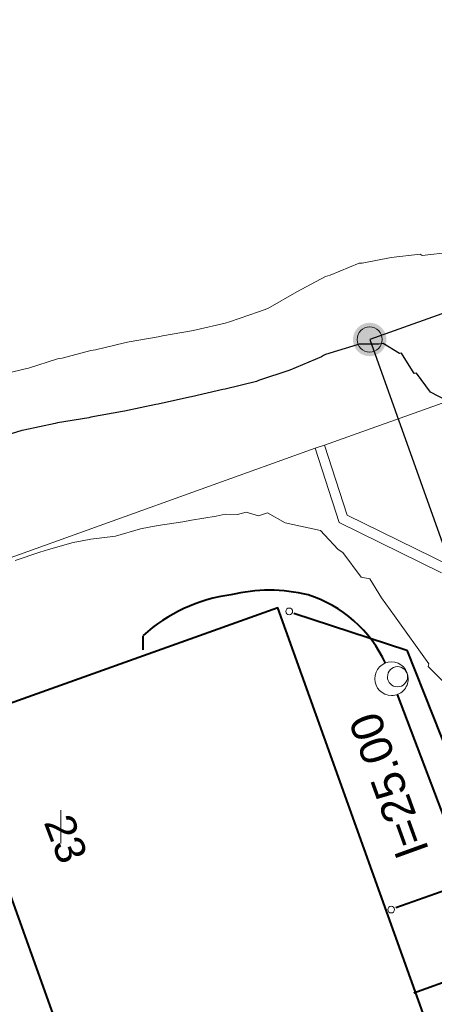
# Model space of a CAD drawing. Header units: millimetres. Extents: x 3402416 to 3403134, y 5267375 to 5268119.
# Tile 63 of 256: x 3402684 to 3402696, y 5267744 to 5267773. Entities that reach past the tile are written whole.
import ezdxf

# ---------------------------------------------------------------- set-up
doc = ezdxf.new("R2010")
doc.units = ezdxf.units.MM
doc.header["$MEASUREMENT"] = 0
for name, pattern in [('100.5', [5.5, 3.9, -1.6]), ('100.71', [0]), ('101.1', [0]), ('Zaun', [3, 1.5, 1.5])]:
    doc.linetypes.add(name, pattern=pattern)
for name, color, linetype, lineweight, true_color in [('ALKIS_Flurstuecksgrenze', 7, 'Continuous', 0, 0xffff80), ('ALKIS_Gebaeude', 7, 'Continuous', 0, 0xcccccc), ('ALKIS_Grenzpunkte_abgemarkt', 7, 'Continuous', 0, 0xffff80), ('ALKIS_Grenzpunkte_endgueltig', 7, 'Continuous', 0, 0x73d156), ('BetaPlan_RW_KW_Schachtnummer', 7, 'Continuous', 0, 0x0072ff)]:
    doc.layers.add(name, color=color, linetype=linetype, lineweight=lineweight, true_color=true_color)
for name, color, linetype, lineweight in [('ALKIS_Hausnr_Gebaeudenutzung', 255, 'Continuous', 0), ('IVK_Fallrohre', 7, 'Continuous', 0), ('IVK_Mauer', 7, 'Continuous', 0), ('IVK_NSH_Modell Umring Freiborderhoehung', 1, 'Continuous', 0), ('IVK_Rahmen Stempel', 7, 'Continuous', 0), ('IVK_RW Kanal', 90, 'Continuous', 0), ('IVK_SW DN', 20, 'Continuous', 0), ('IVK_SW Kanal', 20, 'Continuous', 0), ('IVK_SW Schacht', 20, 'Continuous', 0), ('IVK_Zaun', 7, 'Continuous', 0), ('LGL_NSH_Haupthoehenlinie_2015', 7, 'Continuous', 0), ('LGL_NSH_Zwischenhoehenlinie_2015', 7, 'Continuous', 0)]:
    doc.layers.add(name, color=color, linetype=linetype, lineweight=lineweight)
doc.styles.get("Standard").update_dxf_attribs({"font": 'txt.shx'})
doc.styles.add('Style-arial', font='arial.ttf')

# ---------------------------------------------------------------- blocks, each defined once
blk = doc.blocks.new('VA03A')
at = {"linetype": 'Continuous', "lineweight": 13}
h = blk.add_hatch(color=7, dxfattribs=at)
edge = h.paths.add_edge_path(flags=0)
edge.add_arc((0, 0), 0.05, 0, 360)
blk = doc.blocks.new('Grenzpunkt mit Abmarkung')
at = {"color": 0}
blk.add_circle((0, 0), 0.05, dxfattribs=at)
blk = doc.blocks.new('STEIN')
at = {"color": 0, "linetype": 'ByBlock', "lineweight": -2}
for start, end in [(90, 180), (0, 90), (180, 270), (270, 0)]:
    blk.add_arc((0, 0), 0.00501, start, end, dxfattribs=at)

msp = doc.modelspace()

# ---------------------------------------------------------------- linework, layer by layer
at = {"layer": 'ALKIS_Flurstuecksgrenze', "color": 7, "linetype": 'Continuous', "lineweight": 30, "flags": 128}
msp.add_lwpolyline([(3402694.313000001, 5267763.65), (3402703.387000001, 5267738.229), (3402724.757000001, 5267745.882), (3402728.558000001, 5267735.178), (3402733.721, 5267736.959), (3402720.875, 5267773.114)], close=True, dxfattribs=at)
at = {"layer": 'ALKIS_Gebaeude', "color": 7, "linetype": 'Continuous', "lineweight": 40}
msp.add_3dface([(3402700.676, 5267730.205), (3402691.572000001, 5267755.646), (3402681.768000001, 5267752.145), (3402690.882000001, 5267726.693)], dxfattribs=at)
at = {"layer": 'BetaPlan_RW_KW_Schachtnummer', "color": 3, "linetype": '101.1', "ltscale": 10}
msp.add_line((3402685.100000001, 5267749.607), (3402685.100000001, 5267748.607), dxfattribs=at)
at = {"layer": 'IVK_Mauer', "color": 7, "linetype": 'Continuous', "lineweight": 13}
for p, q in [((3402692.69, 5267760.41), (3402693.4, 5267758.19)), ((3402692.970000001, 5267760.5), (3402693.640000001, 5267758.41)), ((3402693.640000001, 5267758.41), (3402696.700000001, 5267756.91)), ((3402693.4, 5267758.19), (3402696.46, 5267756.69))]:
    msp.add_line(p, q, dxfattribs=at)
at = {"layer": 'IVK_NSH_Modell Umring Freiborderhoehung', "color": 6, "linetype": '100.5', "ltscale": 10, "true_color": 0xe202f2}
msp.add_open_spline([(3402973.402, 5267889.37, 266.63), (3402971.259000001, 5267898.655, 266.884), (3402973.221, 5267899.259, 266.92), (3402979.065, 5267899.964, 266.983), (3402987.632000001, 5267901.332, 266.645), (3402996.574, 5267901.247, 267.164), (3402999.854, 5267900.751, 267.116), (3403001.073, 5267899.555, 266.771), (3403007.491, 5267887.112, 261.1240000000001), (3403008.555000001, 5267857.094, 261.209), (3403007.359000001, 5267813.886, 261.074), (3403006.127, 5267770.161, 261.248), (3402999.63, 5267722.447, 261.063), (3402990.96, 5267699.646, 261.254), (3402984.157000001, 5267681.314, 261.31), (3402973.541000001, 5267656.946, 261.224), (3402953.577000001, 5267621.061, 261.098), (3402931.148000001, 5267593.163, 261.279), (3402926.345000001, 5267588.179, 261.563), (3402925.493, 5267583.399, 261.5110000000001), (3402911.549000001, 5267570.877, 261.576), (3402911.412, 5267570.875, 261.58), (3402911.339000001, 5267570.85, 262.251), (3402902.615000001, 5267562.888, 262.266), (3402892.302000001, 5267554.41, 262.276), (3402881.339000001, 5267546.676, 262.302), (3402874.151000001, 5267542.111, 262.268), (3402866.574, 5267537.704, 262.28), (3402866.402, 5267538.022, 262.27), (3402865.737000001, 5267539.264, 262.279), (3402868.892, 5267541.002, 262.274), (3402868.752, 5267541.251, 262.276), (3402868.744, 5267541.273, 262.225), (3402864.707, 5267548.554, 262.213), (3402862.826, 5267549.046, 262.204), (3402861.239000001, 5267548.161, 262.217), (3402861.219000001, 5267548.172, 262.174), (3402860.109000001, 5267550.144, 262.171), (3402860.127, 5267550.151, 262.401), (3402859.981000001, 5267550.413, 262.4), (3402859.545, 5267550.177, 262.402), (3402857.42, 5267547.064, 262.409), (3402861.361, 5267539.982, 262.423), (3402857.268000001, 5267537.712, 262.414), (3402857.595000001, 5267537.1, 262.401), (3402855.077000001, 5267535.648, 262.413), (3402855.391, 5267535.133, 262.415), (3402847.117000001, 5267530.472, 262.423), (3402844.698, 5267529.084, 262.42), (3402844.686000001, 5267529.154, 262.243), (3402841.189, 5267535.306, 262.197), (3402834.324, 5267531.517, 262.1960000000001), (3402825.188000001, 5267526.398, 262.199), (3402816.640000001, 5267521.633, 262.187), (3402807.825000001, 5267516.664, 262.189), (3402799.117000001, 5267511.766, 262.187), (3402790.161, 5267506.762, 262.187), (3402785.002, 5267503.849, 262.181), (3402780.631000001, 5267501.338, 262.252), (3402779.518000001, 5267503.255, 262.252), (3402779.51, 5267503.225, 261.302), (3402771.145, 5267498.561, 261.306), (3402762.032000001, 5267493.996, 261.293), (3402753.326, 5267489.085, 261.279), (3402744.624, 5267484.192, 261.304), (3402737.594000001, 5267477.268, 261.295), (3402739.756000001, 5267473.33, 261.2970000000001), (3402739.329, 5267473.086, 261.293), (3402740.745000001, 5267471.036, 261.302), (3402742.522, 5267468.178, 261.301), (3402737.854, 5267465.502, 261.276), (3402736.075000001, 5267464.499, 261.3090000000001), (3402734.307, 5267463.533, 261.292), (3402734.274000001, 5267463.516, 262.291), (3402732.350000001, 5267462.487, 262.274), (3402724.718, 5267458.614, 262.463), (3402722.217000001, 5267454.994, 262.478), (3402722.175, 5267455, 262.6070000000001), (3402720.67, 5267453.302, 262.568), (3402719.337, 5267455.763, 262.5710000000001), (3402719.314, 5267455.757, 262.497), (3402715.054, 5267453.445, 262.491), (3402712.311000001, 5267452.143, 258.2440000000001), (3402707.951, 5267450.18, 258.263), (3402703.588, 5267448.754, 258.252), (3402699.675, 5267457.066, 258.28), (3402695.118, 5267469.736, 258.679), (3402692.195, 5267479.923, 258.969), (3402702.031, 5267485.048, 259.195), (3402707.857, 5267488.496, 259.373), (3402715.117000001, 5267492.487, 259.098), (3402719.239000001, 5267494.954, 259.258), (3402721.036, 5267494.67, 259.279), (3402723.049000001, 5267491.187, 262.242), (3402725.561000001, 5267486.822, 262.264), (3402729.362000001, 5267488.733, 262.271), (3402737.009000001, 5267493.102, 262.276), (3402745.765000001, 5267498.005, 262.28), (3402754.496, 5267502.989, 262.292), (3402763.191000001, 5267507.689, 262.2730000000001), (3402771.922, 5267512.655, 262.276), (3402774.429, 5267514.204, 262.227), (3402783.438000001, 5267519.244, 262.226), (3402792.034, 5267524.084, 262.23), (3402800.847000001, 5267529.005, 262.2200000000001), (3402809.211000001, 5267533.706, 262.217), (3402818.25, 5267538.767, 262.216), (3402826.523000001, 5267543.492, 262.222), (3402838.805000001, 5267550.458, 262.215), (3402835.571, 5267556.173, 262.289), (3402836.864000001, 5267556.946, 262.342), (3402832.914, 5267564.026, 262.3330000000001), (3402828.391, 5267572.116, 262.301), (3402828.714000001, 5267572.295, 262.2970000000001), (3402828.751000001, 5267572.324, 262.218), (3402831.204, 5267573.654, 262.187), (3402830.856000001, 5267577.123, 262.171), (3402838.132000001, 5267575.061, 262.179), (3402857.727, 5267580.016, 262.296), (3402858.743, 5267586.148, 262.343), (3402856.571, 5267590.239, 262.325), (3402872.490000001, 5267592.439, 262.352), (3402877.389, 5267594.62, 262.202), (3402881.373000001, 5267600.75, 262.129), (3402885.875, 5267603.453, 262.135), (3402897.38, 5267602.371, 262.069), (3402906.697000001, 5267606.506, 262.0950000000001), (3402914.635, 5267612.832, 262.118), (3402919.801, 5267617.02, 262.213), (3402922.673, 5267622.771, 262.143), (3402927.52, 5267629.693, 262.2080000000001), (3402932.198, 5267635.327, 262.186), (3402941.376000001, 5267637.011, 262.09), (3402947.200000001, 5267645.566, 262.07), (3402949.802000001, 5267656.334, 262.328), (3402957.649000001, 5267672.321, 262.37), (3402963.36, 5267678.252, 262.337), (3402968.961000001, 5267685.849, 262.32), (3402968.435000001, 5267695.836, 262.336), (3402971.662, 5267699.315, 262.308), (3402983.328000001, 5267726.695, 262.51), (3402987.168000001, 5267750.814, 262.971), (3402988.274000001, 5267771.277, 263.412), (3402989.890000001, 5267792.909, 264.016), (3402990.532000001, 5267812.395, 264.397), (3402986.982, 5267832.181, 264.939), (3402981.541000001, 5267853.095, 265.631), (3402977.157000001, 5267872.138, 266.165), (3402973.402, 5267889.37, 266.63)], degree=1, dxfattribs=at)
at = {"layer": 'IVK_Rahmen Stempel', "color": 7, "linetype": 'Continuous', "lineweight": 30}
msp.add_3dface([(3402461.796628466, 5267374.849302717), (3403134.296628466, 5267374.849302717), (3403134.296628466, 5268117.349302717), (3402461.796628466, 5268117.349302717)], dxfattribs=at)
msp.add_3dface([(3402461.796628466, 5267374.849302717), (3403134.296628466, 5267374.849302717), (3403134.296628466, 5268117.349302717), (3402461.796628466, 5268117.349302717)], dxfattribs=at)
at = {"layer": 'IVK_RW Kanal', "linetype": 'Continuous', "lineweight": 40}
for p, q in [((3402692.054, 5267755.487), (3402695.424000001, 5267754.377)), ((3402695.424000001, 5267754.377), (3402698.044000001, 5267747.747)), ((3402695.094000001, 5267746.697), (3402698.044000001, 5267747.747))]:
    msp.add_line(p, q, dxfattribs=at)
at = {"layer": 'IVK_SW Kanal', "linetype": 'Continuous', "lineweight": 40}
for p, q in [((3402695.134000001, 5267753.057), (3402698.584, 5267743.937)), ((3402695.634000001, 5267744.157), (3402698.154000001, 5267745.067))]:
    msp.add_line(p, q, dxfattribs=at)
for centre, radius, start, end in [((3402690.834, 5267751.177), 4.899999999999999, 97.73513055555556, 132.03945), ((3402691.324, 5267751.267), 4.899999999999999, 76.42951944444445, 103.5766805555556), ((3402691.324, 5267752.397), 3.81, 24.71873055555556, 72.43083055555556), ((3402692.444000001, 5267754.597), 4.899999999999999, 177.5632388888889, 182.4758083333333)]:
    msp.add_arc(centre, radius, start, end, dxfattribs=at)
at = {"layer": 'IVK_Zaun', "color": 7, "linetype": 'Zaun', "lineweight": 13}
for p, q in [((3402692.970000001, 5267760.5), (3402698.44, 5267762.45)), ((3402672.370000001, 5267753.11), (3402692.69, 5267760.41)), ((3402692.69, 5267760.41), (3402692.970000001, 5267760.5))]:
    msp.add_line(p, q, dxfattribs=at)
at = {"layer": 'LGL_NSH_Haupthoehenlinie_2015', "color": 220, "linetype": '100.71', "lineweight": 30, "ltscale": 10, "true_color": 0xf202aa, "elevation": 270, "flags": 128}
msp.add_lwpolyline([(3402580, 5267964.863), (3402580.349, 5267963.934), (3402580.620000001, 5267962.998), (3402580.639, 5267962.936), (3402580.878, 5267962), (3402580.897, 5267961.936), (3402581.215, 5267961), (3402581.232, 5267960.936), (3402581.541000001, 5267960), (3402581.563000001, 5267959.936), (3402581.868, 5267959), (3402581.894, 5267958.936), (3402582.292, 5267958), (3402582.318, 5267957.936), (3402582.681, 5267957), (3402582.708000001, 5267956.936), (3402583.037, 5267956), (3402583.059, 5267955.936), (3402583.396000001, 5267955), (3402583.416000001, 5267954.936), (3402583.692, 5267954), (3402583.71, 5267953.936), (3402583.948, 5267953), (3402583.964000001, 5267952.936), (3402584.251000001, 5267952), (3402584.267, 5267951.936), (3402584.523000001, 5267951), (3402584.540000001, 5267950.936), (3402584.773000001, 5267950), (3402584.792, 5267949.936), (3402585.053, 5267949), (3402585.072000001, 5267948.936), (3402585.375, 5267948), (3402585.397, 5267947.936), (3402585.693, 5267947), (3402585.718, 5267946.936), (3402586.037, 5267946), (3402586.059, 5267945.936), (3402586.411, 5267945), (3402586.433000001, 5267944.936), (3402586.736, 5267944), (3402586.758, 5267943.936), (3402587.081, 5267943), (3402587.103000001, 5267942.936), (3402587.466, 5267942), (3402587.490000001, 5267941.936), (3402587.846, 5267941), (3402587.871, 5267940.936), (3402588.279000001, 5267940), (3402588.304, 5267939.936), (3402588.672, 5267939), (3402588.698, 5267938.936), (3402589.084, 5267938), (3402589.109000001, 5267937.936), (3402589.523000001, 5267937), (3402589.549000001, 5267936.936), (3402589.932, 5267936), (3402589.96, 5267935.936), (3402590.431, 5267935), (3402590.459, 5267934.936), (3402590.856000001, 5267934), (3402590.882000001, 5267933.936), (3402591.284, 5267933), (3402591.306, 5267932.936), (3402591.629000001, 5267932), (3402591.648000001, 5267931.936), (3402591.902, 5267931), (3402591.916000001, 5267930.936), (3402592.144, 5267930), (3402592.156, 5267929.936), (3402592.345000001, 5267929), (3402592.358, 5267928.936), (3402592.561000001, 5267928), (3402592.580000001, 5267927.936), (3402592.814, 5267927), (3402592.836000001, 5267926.936), (3402593.183000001, 5267926), (3402593.208000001, 5267925.936), (3402593.596, 5267925), (3402593.624, 5267924.936), (3402594.043000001, 5267924), (3402594.07, 5267923.936), (3402594.534, 5267923), (3402594.560000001, 5267922.938), (3402594.936000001, 5267922.057), (3402594.96, 5267921.99), (3402595.353000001, 5267921), (3402595.373000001, 5267920.936), (3402595.625, 5267920), (3402595.642, 5267919.936), (3402595.867000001, 5267919), (3402595.885, 5267918.936), (3402596.138, 5267918), (3402596.156, 5267917.936), (3402596.419000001, 5267917), (3402596.44, 5267916.936), (3402596.747, 5267916), (3402596.772, 5267915.936), (3402597.162, 5267915), (3402597.189, 5267914.936), (3402597.619, 5267914), (3402597.649000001, 5267913.936), (3402598.107, 5267913), (3402598.135, 5267912.936), (3402598.583000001, 5267912), (3402598.609000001, 5267911.941), (3402599.006000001, 5267911.005), (3402599.032000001, 5267910.936), (3402599.378, 5267910), (3402599.401000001, 5267909.936), (3402599.678, 5267909), (3402599.700000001, 5267908.936), (3402599.966, 5267908), (3402599.983, 5267907.936), (3402600.279000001, 5267907), (3402600.297, 5267906.936), (3402600.585, 5267906), (3402600.604, 5267905.936), (3402600.911, 5267905), (3402600.932, 5267904.936), (3402601.370000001, 5267904), (3402601.397, 5267903.936), (3402601.799000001, 5267903), (3402601.830000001, 5267902.936), (3402602.178, 5267902), (3402602.204, 5267901.936), (3402602.51, 5267901), (3402602.53, 5267900.936), (3402602.772, 5267900), (3402602.790000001, 5267899.936), (3402603.078000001, 5267899), (3402603.097000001, 5267898.936), (3402603.433000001, 5267898), (3402603.453000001, 5267897.936), (3402603.798, 5267897), (3402603.819000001, 5267896.936), (3402604.175, 5267896), (3402604.191000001, 5267895.936), (3402604.438000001, 5267895), (3402604.454, 5267894.936), (3402604.686000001, 5267894), (3402604.707, 5267893.936), (3402605.059, 5267893), (3402605.084, 5267892.936), (3402605.579, 5267892), (3402605.598000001, 5267891.936), (3402606.069000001, 5267891), (3402606.083000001, 5267890.936), (3402606.478000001, 5267890), (3402606.499, 5267889.936), (3402606.875, 5267889), (3402606.893000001, 5267888.966), (3402606.917, 5267888.936), (3402607.382000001, 5267888), (3402607.426, 5267887.936), (3402607.823, 5267887), (3402607.84, 5267886.969), (3402607.850000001, 5267886.936), (3402608.166000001, 5267886), (3402608.172, 5267885.936), (3402608.293000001, 5267885), (3402608.341, 5267884.064), (3402608.337, 5267884), (3402608.338, 5267883.936), (3402608.5, 5267883), (3402608.517, 5267882.936), (3402608.881000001, 5267882), (3402608.915000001, 5267881.936), (3402609.467000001, 5267881), (3402609.501000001, 5267880.936), (3402609.884000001, 5267880), (3402609.913000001, 5267879.936), (3402610.338, 5267879), (3402610.366, 5267878.936), (3402610.716, 5267878), (3402610.735, 5267877.936), (3402611.067, 5267877), (3402611.086000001, 5267876.936), (3402611.447000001, 5267876), (3402611.470000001, 5267875.936), (3402611.798, 5267875), (3402611.822000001, 5267874.936), (3402612.251000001, 5267874), (3402612.279000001, 5267873.936), (3402612.620000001, 5267873), (3402612.641, 5267872.936), (3402612.956, 5267872), (3402612.974, 5267871.936), (3402613.345000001, 5267871), (3402613.367000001, 5267870.936), (3402613.682, 5267870), (3402613.705000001, 5267869.936), (3402614.026000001, 5267869), (3402614.05, 5267868.936), (3402614.450000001, 5267868), (3402614.477, 5267867.936), (3402614.952000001, 5267867), (3402614.978000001, 5267866.936), (3402615.563000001, 5267866), (3402615.587, 5267865.936), (3402616.042, 5267865), (3402616.059, 5267864.936), (3402616.42, 5267864), (3402616.436000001, 5267863.936), (3402616.819000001, 5267863), (3402616.844000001, 5267862.936), (3402617.139, 5267862.464), (3402617.168000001, 5267862.4), (3402617.486, 5267861.936), (3402617.808000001, 5267861), (3402617.833000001, 5267860.936), (3402617.959, 5267860), (3402617.974, 5267859.936), (3402617.993, 5267859), (3402618.005, 5267858.936), (3402618.302000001, 5267858), (3402618.318, 5267857.936), (3402618.805000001, 5267857), (3402618.830000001, 5267856.936), (3402618.864000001, 5267856.872), (3402619.298, 5267856.424), (3402619.333000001, 5267856.36), (3402619.855, 5267855.977), (3402620.569000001, 5267854.936), (3402620.604, 5267854.872), (3402620.983, 5267853.936), (3402621.014, 5267853.872), (3402621.371, 5267852.936), (3402621.396000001, 5267852.872), (3402621.726, 5267851.936), (3402622.082, 5267851), (3402622.100000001, 5267850.936), (3402622.372, 5267850), (3402622.382000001, 5267849.936), (3402622.521000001, 5267849), (3402622.533, 5267848.936), (3402622.662, 5267848), (3402622.680000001, 5267847.936), (3402622.889, 5267847), (3402622.913000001, 5267846.936), (3402622.941000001, 5267846.872), (3402623.586000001, 5267845.936), (3402623.620000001, 5267845.872), (3402624.604, 5267844.936), (3402625.147, 5267844.482), (3402625.663000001, 5267844), (3402626.310000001, 5267843.064), (3402626.589000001, 5267842.128), (3402626.719000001, 5267841.849), (3402627.099, 5267840.881), (3402627.13, 5267840.84), (3402627.434, 5267840.414), (3402628.501000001, 5267837.936), (3402628.501000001, 5267836.968), (3402628.507000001, 5267836.952), (3402628.553, 5267836.457), (3402628.557, 5267836.44), (3402628.580000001, 5267836.383), (3402628.748000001, 5267835.911), (3402628.772, 5267835.68), (3402629.473000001, 5267834.744), (3402630.216, 5267833.808), (3402630.647, 5267832.872), (3402630.972000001, 5267831.936), (3402630.988, 5267831.872), (3402631.022, 5267831.808), (3402631.078000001, 5267831.744), (3402631.669000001, 5267830.808), (3402631.712, 5267830.744), (3402632.162, 5267830.358), (3402633.254000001, 5267827.463), (3402633.275, 5267827.399), (3402633.267, 5267826.936), (3402633.278, 5267826.872), (3402633.449, 5267826.584), (3402633.466, 5267826.52), (3402633.678, 5267826.246), (3402633.712, 5267826.182), (3402634.609000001, 5267824.872), (3402634.641, 5267824.809), (3402635.148000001, 5267823.873), (3402635.241, 5267823.406), (3402635.233, 5267822.937), (3402635.082, 5267822.001), (3402635.103000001, 5267821.936), (3402635.098000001, 5267821.467), (3402635.113, 5267821.403), (3402635.145, 5267821.339), (3402635.283, 5267820.872), (3402635.304, 5267820.841), (3402635.318, 5267820.808), (3402635.764, 5267820.288), (3402636.273000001, 5267819.872), (3402636.28, 5267819.808), (3402636.694000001, 5267819.482), (3402636.698, 5267819.418), (3402636.712, 5267819.354), (3402636.743, 5267819.29), (3402637.219000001, 5267819.068), (3402637.25, 5267819.005), (3402637.292, 5267818.94), (3402637.722000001, 5267819.02), (3402637.744, 5267818.959), (3402637.777, 5267818.892), (3402637.865000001, 5267818.764), (3402638.718, 5267819.34), (3402638.686000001, 5267819.404), (3402639.167, 5267820.045), (3402639.154000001, 5267820.109), (3402639.147, 5267820.173), (3402639.128, 5267820.237), (3402639.095000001, 5267820.301), (3402639.238, 5267821.064), (3402639.206, 5267821.128), (3402639.176, 5267821.192), (3402639.145, 5267821.256), (3402638.855, 5267822.192), (3402638.819000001, 5267822.256), (3402638.53, 5267826), (3402639.002, 5267826.936), (3402638.971, 5267827), (3402638.950000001, 5267827.064), (3402639.033, 5267828), (3402639.015000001, 5267828.064), (3402638.994, 5267828.128), (3402638.965, 5267828.192), (3402638.588, 5267829.128), (3402638.562, 5267829.192), (3402637.965, 5267830.128), (3402637.785000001, 5267831.545), (3402637.767, 5267831.609), (3402637.719000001, 5267832.064), (3402637.698, 5267832.128), (3402637.673, 5267832.192), (3402636.965, 5267833.128), (3402636.937, 5267833.192), (3402636.911, 5267833.256), (3402636.037, 5267837), (3402636.279000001, 5267837.471), (3402636.243, 5267837.599), (3402636.178, 5267838.064), (3402636.160000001, 5267838.128), (3402636.138, 5267838.192), (3402636.108, 5267838.256), (3402634.82, 5267842), (3402635.007000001, 5267842.472), (3402634.978000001, 5267842.536), (3402634.951, 5267842.6), (3402634.914, 5267843.064), (3402634.885, 5267843.128), (3402634.341, 5267844.064), (3402634.32, 5267844.128), (3402633.863, 5267845.064), (3402633.836000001, 5267845.128), (3402634.132000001, 5267847), (3402634.392, 5267847.456), (3402634.366, 5267847.52), (3402634.548, 5267848), (3402634.522, 5267848.064), (3402634.52, 5267848.53), (3402634.419000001, 5267849), (3402634.394, 5267849.064), (3402634.025, 5267850), (3402634.002, 5267850.064), (3402633.98, 5267850.128), (3402633.611, 5267850.574), (3402633.402, 5267851.064), (3402633.563000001, 5267852), (3402633.542, 5267852.064), (3402633.673, 5267853), (3402633.654000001, 5267853.064), (3402633.602, 5267854), (3402633.580000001, 5267854.064), (3402633.381000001, 5267855), (3402633.363, 5267855.064), (3402633.133, 5267856), (3402633.117000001, 5267856.064), (3402632.712, 5267857), (3402632.696, 5267857.064), (3402632.342000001, 5267858), (3402632.319000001, 5267858.064), (3402632.204, 5267858.538), (3402632.061000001, 5267859), (3402632.038000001, 5267859.064), (3402631.619, 5267860), (3402631.604, 5267860.064), (3402631.478000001, 5267861), (3402631.463, 5267861.064), (3402631.27, 5267862), (3402631.252, 5267862.064), (3402630.819000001, 5267863), (3402630.799000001, 5267863.064), (3402630.379000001, 5267864), (3402630.358, 5267864.064), (3402630.208000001, 5267865), (3402630.185000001, 5267865.064), (3402630.073, 5267866), (3402630.055000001, 5267866.064), (3402629.830000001, 5267867), (3402629.813000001, 5267867.064), (3402629.551, 5267868), (3402629.533, 5267868.064), (3402629.281, 5267869), (3402629.257000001, 5267869.064), (3402628.878, 5267870), (3402628.847000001, 5267870.064), (3402628.429, 5267871), (3402628.399000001, 5267871.064), (3402628.092000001, 5267871.956), (3402628.071, 5267872.02), (3402627.647, 5267873), (3402627.631000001, 5267873.064), (3402627.398000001, 5267874), (3402627.388, 5267874.064), (3402627.195, 5267875), (3402627.184, 5267875.064), (3402626.896000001, 5267876), (3402626.885, 5267876.064), (3402626.634000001, 5267877), (3402626.625, 5267877.064), (3402626.478000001, 5267878), (3402626.471, 5267878.064), (3402626.324, 5267879), (3402626.315, 5267879.064), (3402626.051, 5267880), (3402626.037, 5267880.064), (3402625.737000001, 5267880.529), (3402625.452000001, 5267881), (3402625.452000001, 5267881.064), (3402625.15, 5267882), (3402625.154000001, 5267882.019), (3402625.004000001, 5267882.955), (3402625.016, 5267882.972), (3402624.917, 5267883.908), (3402624.809, 5267884.844), (3402624.841, 5267884.858), (3402630.492000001, 5267886.73), (3402630.734000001, 5267886.172), (3402630.766, 5267886.169), (3402631.246, 5267885.791), (3402631.310000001, 5267885.767), (3402632.051, 5267885.581), (3402632.115000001, 5267885.545), (3402632.872, 5267885.507), (3402632.936000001, 5267885.46), (3402633.872, 5267885.505), (3402633.936000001, 5267885.469), (3402634, 5267885.45), (3402634.936000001, 5267885.414), (3402636.379000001, 5267884.441), (3402636.778, 5267883.758), (3402636.842000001, 5267883.751), (3402637.545, 5267882.815), (3402637.609000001, 5267882.788), (3402638.158, 5267882.466), (3402638.222000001, 5267882.399), (3402638.872, 5267882.224), (3402639.334, 5267882.049), (3402639.389, 5267882.008), (3402639.425, 5267881.997), (3402639.462, 5267881.992), (3402639.936000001, 5267881.897), (3402640, 5267881.888), (3402640.936000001, 5267881.92), (3402641, 5267881.896), (3402641.936000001, 5267881.936), (3402642.872, 5267881.852), (3402643.808000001, 5267881.433), (3402643.872, 5267881.409), (3402643.936000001, 5267881.391), (3402644.872, 5267880.943), (3402644.904000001, 5267880.94), (3402645.38, 5267880.585), (3402645.411, 5267880.579), (3402645.872, 5267880.193), (3402646.741, 5267879.774), (3402646.805000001, 5267879.739), (3402647.302000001, 5267879.709), (3402647.808000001, 5267879.829), (3402651.552000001, 5267879.352), (3402652.02, 5267879.228), (3402652.356000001, 5267879.063), (3402652.772, 5267878.754), (3402653.240000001, 5267878.768), (3402658.579, 5267875.521), (3402658.996, 5267874.974), (3402659.604, 5267874.585), (3402659.621, 5267874.577), (3402659.685000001, 5267874.557), (3402660.808000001, 5267874.056), (3402660.872, 5267874.036), (3402661.808000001, 5267873.434), (3402662.744, 5267872.732), (3402662.777, 5267872.712), (3402663.713, 5267871.885), (3402664.115000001, 5267871.354), (3402664.453000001, 5267870.773), (3402664.479, 5267870.744), (3402665.102, 5267869.808), (3402665.144, 5267869.744), (3402665.186000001, 5267869.708), (3402665.236, 5267869.681), (3402666.124, 5267868.745), (3402666.188000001, 5267868.7), (3402667.056, 5267867.764), (3402667.546000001, 5267866.828), (3402667.936000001, 5267865.892), (3402667.991, 5267865.808), (3402668.282000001, 5267865.354), (3402668.307, 5267865.29), (3402668.355, 5267865.233), (3402668.744, 5267864.856), (3402668.808000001, 5267864.815), (3402668.872, 5267864.79), (3402669.330000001, 5267864.628), (3402669.394, 5267864.588), (3402669.872, 5267864.5), (3402670.808000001, 5267864.138), (3402671.744, 5267863.576), (3402671.808000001, 5267863.509), (3402672.744, 5267862.863), (3402672.808000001, 5267862.805), (3402673.744, 5267862.141), (3402674.680000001, 5267861.526), (3402674.744, 5267861.443), (3402675.680000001, 5267860.919), (3402676.142, 5267860.742), (3402676.162, 5267860.664), (3402676.635, 5267860.589), (3402676.744, 5267860.409), (3402676.808000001, 5267860.369), (3402677.744, 5267860.45), (3402682.385, 5267857.588), (3402682.42, 5267857.549), (3402682.63, 5267857.305), (3402682.787, 5267857.167), (3402682.851, 5267857.138), (3402682.887000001, 5267857.112), (3402683.268000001, 5267857.019), (3402683.296000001, 5267856.983), (3402683.680000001, 5267856.985), (3402689.201, 5267854.511), (3402689.367000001, 5267854.307), (3402689.495000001, 5267854.115), (3402689.559, 5267854.061), (3402690.053, 5267853.983), (3402690.071, 5267853.989), (3402690.502, 5267853.96), (3402695.704, 5267846.706), (3402695.722000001, 5267846.694), (3402695.941000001, 5267845.758), (3402695.96, 5267845.744), (3402695.989000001, 5267845.715), (3402696.232, 5267845.207), (3402696.259000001, 5267845.173), (3402696.314, 5267845.109), (3402696.700000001, 5267844.8), (3402696.744, 5267844.738), (3402697.680000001, 5267844.601), (3402701.043000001, 5267841.322), (3402701.046000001, 5267841.289), (3402701.333000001, 5267840.842), (3402701.291000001, 5267840.552), (3402701.309, 5267840.488), (3402701.457, 5267840.299), (3402704.724, 5267836.083), (3402704.753, 5267836.052), (3402704.991, 5267835.588), (3402705.638, 5267831.844), (3402705.563000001, 5267831.378), (3402705.584, 5267831.342), (3402705.607, 5267831.278), (3402705.744, 5267830.808), (3402705.767, 5267830.744), (3402705.806, 5267830.68), (3402705.834, 5267830.616), (3402705.873000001, 5267830.552), (3402705.910000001, 5267830.488), (3402706.568, 5267829.993), (3402708.681, 5267825.808), (3402708.761, 5267825.698), (3402708.825000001, 5267825.634), (3402709.385, 5267824.698), (3402709.402, 5267824.66), (3402709.577000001, 5267824.429), (3402710.552000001, 5267823.873), (3402710.586000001, 5267823.842), (3402710.616, 5267823.806), (3402714.152, 5267820.163), (3402714.305000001, 5267819.682), (3402714.322000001, 5267819.651), (3402716.308000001, 5267815.907), (3402716.312, 5267815.872), (3402716.456, 5267815.344), (3402716.588, 5267815.024), (3402716.604, 5267814.995), (3402716.954, 5267814.586), (3402718.013, 5267808.97), (3402718.017, 5267808.936), (3402718.193, 5267808.639), (3402718.275, 5267808.425), (3402718.298, 5267808.402), (3402718.095000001, 5267803.668), (3402717.92, 5267803), (3402717.948, 5267802.936), (3402717.959, 5267802.872), (3402718.060000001, 5267802.746), (3402718.152, 5267802.272), (3402718.216, 5267802.242), (3402718.512000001, 5267801.78), (3402718.576, 5267801.718), (3402719.102, 5267801.438), (3402720.859000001, 5267798.91), (3402720.756000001, 5267797.974), (3402720.78, 5267797.925), (3402720.788000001, 5267796.989), (3402720.801, 5267796.936), (3402720.811000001, 5267796.872), (3402721.02, 5267795.936), (3402721.043000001, 5267795.872), (3402721.09, 5267795.808), (3402721.151000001, 5267795.744), (3402721.73, 5267794.984), (3402721.799000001, 5267794.92), (3402722.735, 5267794.236), (3402723.282000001, 5267793.67), (3402723.671000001, 5267792.977), (3402723.708000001, 5267792.913), (3402723.991, 5267791.872), (3402724.147, 5267790.936), (3402724.177000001, 5267790.872), (3402724.430000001, 5267789.936), (3402724.449, 5267789.872), (3402724.475000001, 5267789.808), (3402725.099, 5267788.872), (3402725.149000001, 5267788.808), (3402725.213, 5267788.744), (3402725.985, 5267787.808), (3402726.014, 5267787.778), (3402726.640000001, 5267786.842), (3402726.662, 5267786.808), (3402727.13, 5267785.872), (3402727.159, 5267785.808), (3402727.698, 5267784.872), (3402727.727, 5267784.808), (3402728.334, 5267783.872), (3402728.367000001, 5267783.808), (3402729.098000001, 5267782.872), (3402729.142, 5267782.808), (3402729.188000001, 5267782.758), (3402730.044000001, 5267781.822), (3402730.094000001, 5267781.744), (3402731.328000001, 5267780.808), (3402732.338, 5267779.872), (3402732.349, 5267779.808), (3402733.047, 5267778.872), (3402733.307, 5267778.62), (3402734.091, 5267777.684), (3402734.155, 5267777.681), (3402734.187, 5267777.678), (3402735.361, 5267776.742), (3402735.392, 5267776.733), (3402735.456, 5267776.689), (3402736.808000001, 5267776.028), (3402736.842000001, 5267775.996), (3402737.778, 5267775.706), (3402737.8, 5267775.665), (3402738.736, 5267775.383), (3402741.807, 5267772.872), (3402741.972000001, 5267771.936), (3402741.990000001, 5267771.872), (3402742.172, 5267771.69), (3402742.236, 5267771.671), (3402742.61, 5267770.735), (3402742.674000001, 5267770.7), (3402743.149000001, 5267770.237), (3402743.744, 5267769.921), (3402743.808000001, 5267769.857), (3402744.744, 5267769.521), (3402744.808000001, 5267769.457), (3402745.744, 5267769.412), (3402745.808000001, 5267769.33), (3402746.744, 5267769.191), (3402749.450000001, 5267766.746), (3402749.817, 5267765.81), (3402749.847000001, 5267765.744), (3402750.193, 5267764.808), (3402750.222000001, 5267764.744), (3402750.267, 5267764.68), (3402750.607, 5267764.173), (3402750.682, 5267764.109), (3402750.758, 5267764.059), (3402751.212, 5267763.63), (3402751.276000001, 5267763.59), (3402751.34, 5267763.555), (3402752.744, 5267762.668), (3402752.808000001, 5267762.624), (3402753.744, 5267762.152), (3402754.680000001, 5267761.519), (3402755.372, 5267760.703), (3402755.405, 5267760.67), (3402756.21, 5267758.327), (3402756.235, 5267757.862), (3402756.265000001, 5267757.826), (3402756.329, 5267757.777), (3402756.386, 5267757.744), (3402756.805000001, 5267756.808), (3402756.875, 5267756.775), (3402756.904000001, 5267756.75), (3402757.317, 5267756.382), (3402757.936000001, 5267753.006), (3402757.954, 5267752.971), (3402757.120000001, 5267752.035), (3402756.153, 5267751.099), (3402756.151000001, 5267751.064), (3402756.107, 5267751), (3402754.953000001, 5267750.064), (3402754.001000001, 5267749.428), (3402753.936000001, 5267749.375), (3402753, 5267748.791), (3402752.936000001, 5267748.751), (3402752, 5267748.209), (3402751.936000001, 5267748.168), (3402751, 5267747.604), (3402750.936000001, 5267747.57), (3402750.11, 5267747.087), (3402750.046000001, 5267747.048), (3402749, 5267746.425), (3402748.936000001, 5267746.388), (3402748, 5267745.863), (3402747.936000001, 5267745.829), (3402747, 5267745.377), (3402746.936000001, 5267745.347), (3402746, 5267744.942), (3402745.936000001, 5267744.918), (3402745, 5267744.563), (3402744.936000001, 5267744.54), (3402744, 5267744.166), (3402743.936000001, 5267744.134), (3402743, 5267743.696), (3402742.936000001, 5267743.661), (3402742, 5267743.131), (3402741.936000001, 5267743.087), (3402741, 5267742.513), (3402740.936000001, 5267742.479), (3402740, 5267742.017), (3402739.936000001, 5267741.988), (3402739, 5267741.57), (3402738.936000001, 5267741.535), (3402738.017, 5267741.075), (3402737.953000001, 5267741.043), (3402737, 5267740.566), (3402736.936000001, 5267740.543), (3402736, 5267740.138), (3402735.936000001, 5267740.129), (3402735, 5267739.829), (3402734.523000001, 5267739.765), (3402734.064, 5267739.877), (3402734, 5267739.896), (3402733.064, 5267740.415), (3402732.725000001, 5267740.703), (3402732.661, 5267740.75), (3402732.350000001, 5267741.077), (3402731.775, 5267741.559), (3402731.713, 5267741.61), (3402731.066000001, 5267741.983), (3402731, 5267742.02), (3402730.064, 5267742.279), (3402730, 5267742.289), (3402729.936000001, 5267742.286), (3402729, 5267742.247), (3402728.936000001, 5267742.238), (3402728, 5267742.046), (3402727.936000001, 5267742.038), (3402727, 5267741.794), (3402726.936000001, 5267741.794), (3402726, 5267741.609), (3402725.064, 5267741.527), (3402725, 5267741.537), (3402724.064, 5267741.536), (3402724, 5267741.555), (3402723.064, 5267741.558), (3402723, 5267741.575), (3402722.064, 5267741.573), (3402722, 5267741.594), (3402721.064, 5267741.502), (3402721, 5267741.509), (3402720.064, 5267741.39), (3402720, 5267741.404), (3402719.064, 5267741.298), (3402718.128, 5267741.256), (3402718.09, 5267741.286), (3402717.154000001, 5267741.249), (3402716.218, 5267741.194), (3402716.199, 5267741.24), (3402715.263, 5267741.193), (3402714.327000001, 5267741.172), (3402714.322000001, 5267741.204), (3402714.318, 5267741.236), (3402713.382000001, 5267741.275), (3402712.446, 5267741.414), (3402711.51, 5267741.786), (3402709.638, 5267743.181), (3402709.63, 5267743.245), (3402709.612000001, 5267743.309), (3402708.721, 5267744.32), (3402708.708000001, 5267744.384), (3402707.772, 5267745.32), (3402705.48, 5267750.936), (3402705.202000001, 5267751.344), (3402705.169000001, 5267751.359), (3402705.094000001, 5267751.835), (3402705.069000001, 5267751.859), (3402705.052000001, 5267751.891), (3402704.699, 5267752.352), (3402704.565, 5267757.707), (3402704.88, 5267758.284), (3402704.872, 5267758.316), (3402705.11, 5267758.936), (3402705.445, 5267759.872), (3402705.335, 5267760.161), (3402705.312, 5267760.174), (3402705.357, 5267760.642), (3402705.337, 5267760.66), (3402705.147, 5267761.128), (3402705.135, 5267761.157), (3402705.126000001, 5267761.188), (3402704.789, 5267761.499), (3402704.565, 5267761.74), (3402704.160000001, 5267761.897), (3402704.128, 5267761.907), (3402703.936000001, 5267761.938), (3402703.872, 5267761.904), (3402702.936000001, 5267761.987), (3402702.872, 5267761.961), (3402701.936000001, 5267761.822), (3402701.872, 5267761.808), (3402700.936000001, 5267761.594), (3402700.872, 5267761.587), (3402699.936000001, 5267761.28), (3402699.872, 5267761.271), (3402698.936000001, 5267761.055), (3402698, 5267761.102), (3402696.128, 5267762.074), (3402695.705000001, 5267762.643), (3402695.641, 5267762.633), (3402695.262000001, 5267763.241), (3402695.198, 5267763.234), (3402694.717000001, 5267763.527), (3402694.653, 5267763.52), (3402694.589000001, 5267763.507), (3402694, 5267763.513), (3402693.936000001, 5267763.487), (3402693, 5267763.201), (3402692.936000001, 5267763.168), (3402692.872, 5267763.131), (3402691.936000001, 5267762.738), (3402691, 5267762.422), (3402690.936000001, 5267762.4), (3402690, 5267762.169), (3402689.936000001, 5267762.154), (3402689, 5267761.941), (3402688.936000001, 5267761.93), (3402688, 5267761.724), (3402687.936000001, 5267761.713), (3402687, 5267761.516), (3402686.936000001, 5267761.5), (3402686, 5267761.331), (3402685.936000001, 5267761.314), (3402685, 5267761.163), (3402684.936000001, 5267761.142), (3402684, 5267760.949), (3402683.936000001, 5267760.933), (3402683, 5267760.644), (3402682.936000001, 5267760.624), (3402682, 5267760.284), (3402681.936000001, 5267760.26), (3402681.872, 5267760.229), (3402680.936000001, 5267759.728), (3402680.872, 5267759.699), (3402679.936000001, 5267759.2), (3402679, 5267758.839), (3402678.936000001, 5267758.822), (3402678, 5267758.586), (3402677.936000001, 5267758.585), (3402677, 5267758.389), (3402676.936000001, 5267758.395), (3402676, 5267757.97), (3402675.936000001, 5267757.972), (3402675.872, 5267757.965), (3402674.936000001, 5267757.342), (3402674, 5267756.949), (3402673.064, 5267757.086), (3402672.128, 5267757.747), (3402672.094000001, 5267757.753), (3402671.572000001, 5267758.399), (3402671.168000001, 5267759.133), (3402671.138, 5267759.154), (3402670.827000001, 5267760.09), (3402670.792, 5267760.131), (3402670.509000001, 5267761.067), (3402670.479, 5267761.11), (3402670.193, 5267761.6), (3402670.166000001, 5267761.64), (3402669.804, 5267762.086), (3402669.165000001, 5267762.881), (3402669.151000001, 5267762.923), (3402668.754000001, 5267763.434), (3402668.451, 5267764), (3402668.149000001, 5267764.936), (3402668.163000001, 5267764.961), (3402667.923, 5267765.897), (3402667.839000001, 5267766.192), (3402667.818, 5267766.196), (3402667.479, 5267767.132), (3402666.985, 5267768.068), (3402666.967000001, 5267768.097), (3402666.953000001, 5267768.128), (3402666.461000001, 5267769.064), (3402666.443, 5267769.095), (3402666.113, 5267770.031), (3402666.103000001, 5267770.064), (3402665.830000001, 5267771), (3402665.829, 5267771.064), (3402665.584, 5267772), (3402665.583000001, 5267772.064), (3402665.522, 5267772.166), (3402665.243, 5267773.102), (3402664.746, 5267774.038), (3402664.73, 5267774.128), (3402664.240000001, 5267775.01), (3402664.240000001, 5267778.307), (3402664.258, 5267778.344), (3402665.194000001, 5267779.38), (3402665.332, 5267779.581), (3402665.369, 5267779.608), (3402665.442, 5267779.808), (3402665.55, 5267779.872), (3402665.404000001, 5267780.237), (3402665.34, 5267780.221), (3402665.185000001, 5267780.574), (3402665.153, 5267780.574), (3402664.798, 5267780.886), (3402664.765000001, 5267780.893), (3402664.733, 5267780.902), (3402664.330000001, 5267781.172), (3402663.763, 5267781.376), (3402663.739000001, 5267781.396), (3402663.136, 5267781.443), (3402663.13, 5267781.467), (3402662.194000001, 5267781.324), (3402662.192, 5267781.348), (3402662.064, 5267781.566), (3402662.041000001, 5267781.591), (3402661.519, 5267781.148), (3402661.501000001, 5267781.178), (3402661.471, 5267781.242), (3402661.057, 5267780.679), (3402659.949, 5267780.295), (3402659.606000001, 5267779.825), (3402659.616, 5267779.761), (3402659.696, 5267779.506), (3402659.743, 5267779.441), (3402659.618, 5267778.936), (3402659.640000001, 5267778.872), (3402659.640000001, 5267778.808), (3402659.804, 5267778.495), (3402659.888, 5267778.175), (3402660.237000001, 5267772.872), (3402660.047, 5267771.936), (3402660.057, 5267771.905), (3402660.024000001, 5267771.435), (3402660.026000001, 5267771.402), (3402660.181, 5267771.107), (3402660.305000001, 5267770.641), (3402660.341, 5267770.602), (3402660.931, 5267769.666), (3402660.958000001, 5267769.619), (3402661.560000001, 5267768.683), (3402661.970000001, 5267767.747), (3402662.140000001, 5267766.811), (3402662.276000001, 5267765.875), (3402662.284, 5267765.842), (3402662.423, 5267764.906), (3402662.422, 5267764.872), (3402662.73, 5267763.936), (3402662.73, 5267763.808), (3402662.740000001, 5267763.744), (3402662.76, 5267763.68), (3402662.781, 5267763.616), (3402662.816000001, 5267763.552), (3402663.525, 5267762.616), (3402663.560000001, 5267762.558), (3402664.408, 5267758.814), (3402664.272, 5267757.878), (3402664.266, 5267756.942), (3402664.268000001, 5267756.908), (3402664.491, 5267755.972), (3402664.476, 5267755.936), (3402665.194000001, 5267751.256), (3402664.984000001, 5267750.32), (3402664.938000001, 5267749.846), (3402664.915000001, 5267749.824), (3402664.824, 5267749.737), (3402663.664, 5267744.195), (3402663.307, 5267743.658), (3402663.243, 5267743.584), (3402663.102, 5267743.256), (3402662.933000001, 5267742.799), (3402662.945, 5267742.483), (3402662.974, 5267742.415), (3402662.888, 5267741.936), (3402662.824, 5267741), (3402662.816000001, 5267740.936), (3402659.968, 5267733.402), (3402660.075000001, 5267732.863), (3402659.894, 5267732.43), (3402659.798, 5267731.973), (3402659.819000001, 5267731.924), (3402659.912, 5267730.988), (3402659.912, 5267730.936), (3402660.336000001, 5267730), (3402660.329, 5267729.98), (3402660.315, 5267729.963), (3402655.21, 5267717.66), (3402654.744, 5267717.527), (3402654.712, 5267717.515), (3402652.84, 5267716.713), (3402652.808000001, 5267716.716), (3402651.872, 5267716.048), (3402651.808000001, 5267716.061), (3402651.744, 5267716.069), (3402651.712, 5267716.075), (3402651.680000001, 5267716.084), (3402646.064, 5267712.879), (3402641.384000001, 5267712.886), (3402637.863, 5267715.014), (3402636.704, 5267715.774), (3402636.67, 5267715.804), (3402636.192, 5267715.986), (3402636.128, 5267715.98), (3402635.192, 5267716.324), (3402635.128, 5267716.336), (3402634.651000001, 5267716.368), (3402634.587, 5267716.383), (3402634.523000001, 5267716.403), (3402634.064, 5267716.238), (3402634, 5267716.266), (3402628.890000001, 5267715.511), (3402628.859000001, 5267715.532), (3402628.353000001, 5267715.451), (3402627.488, 5267715.62), (3402623.744, 5267713.997), (3402623.680000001, 5267713.994), (3402622.744, 5267713.656), (3402619.939, 5267712.792), (3402619.269, 5267712.675), (3402619.205000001, 5267712.692), (3402604.831, 5267715.817), (3402604.767, 5267715.837), (3402604.339000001, 5267716.053), (3402604.3, 5267716.08), (3402602.809, 5267715.651), (3402602.367000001, 5267715.742), (3402602.352, 5267715.711), (3402602.306, 5267715.647), (3402601.834, 5267715.544), (3402601.8, 5267715.515), (3402601.336000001, 5267715.217), (3402601.168000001, 5267714.387), (3402601.189, 5267714.339), (3402600.791000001, 5267713.795), (3402600.565, 5267713.18), (3402600.562, 5267713.128), (3402600.42, 5267712.664), (3402600.403, 5267712.63), (3402600.501000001, 5267712.158), (3402600.478000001, 5267712.128), (3402600.437, 5267712.078), (3402600.729, 5267700.365), (3402600.665000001, 5267700.322), (3402600.478000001, 5267699.868), (3402600.414, 5267699.855), (3402600.158, 5267699.786), (3402600.094000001, 5267699.755), (3402600.094000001, 5267698.819), (3402600.122, 5267696.947), (3402600.058000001, 5267696.933), (3402600.209, 5267695.997), (3402600.337, 5267693.492), (3402600.401000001, 5267693.484), (3402598.378, 5267677.424), (3402598.403, 5267677.417), (3402598.091, 5267676.63), (3402598.112000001, 5267676.616), (3402597.827000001, 5267675.68), (3402597.659, 5267674.744), (3402597.680000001, 5267674.723), (3402597.575000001, 5267673.787), (3402597.591, 5267673.765), (3402597.734000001, 5267672.829), (3402597.733, 5267672.808), (3402598.113, 5267671.872), (3402598.61, 5267670.936), (3402599.188000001, 5267670), (3402599.142, 5267669.936), (3402600.196, 5267657.768), (3402599.705000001, 5267656.832), (3402599.660000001, 5267656.798), (3402599.503, 5267655.862), (3402599.448, 5267655.841), (3402599.32, 5267654.235), (3402599.379000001, 5267653.299), (3402599.269, 5267647.683), (3402592.168000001, 5267639.446), (3402592.19, 5267639.416), (3402591.254000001, 5267639.035), (3402591.265000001, 5267638.998), (3402590.329, 5267638.301), (3402590.334, 5267638.237), (3402589.699, 5267637.256), (3402589.176, 5267636.32), (3402589.163000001, 5267636.295), (3402589.003, 5267635.359), (3402588.977, 5267635.338), (3402588.911, 5267634.402), (3402588.826, 5267633.466), (3402588.838, 5267632.993), (3402588.838, 5267631.928), (3402588.875, 5267631.915), (3402589.063000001, 5267631.453), (3402589.09, 5267631.43), (3402589.666000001, 5267631.01), (3402589.922, 5267630.785), (3402589.986, 5267630.753), (3402590.680000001, 5267630.656), (3402591.616, 5267630.757), (3402591.626000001, 5267630.739), (3402592.562, 5267630.938), (3402593.498000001, 5267631.31), (3402594.434, 5267631.582), (3402594.666000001, 5267631.084), (3402594.728000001, 5267631.02), (3402595.664, 5267631.382), (3402596.600000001, 5267631.753), (3402597.536, 5267632.062), (3402617.158, 5267620.296), (3402617.297, 5267619.36), (3402617.316000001, 5267619.329), (3402618.337, 5267618.851), (3402618.401000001, 5267618.857), (3402618.465, 5267618.857), (3402618.739000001, 5267618.35), (3402618.803, 5267618.35), (3402618.867000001, 5267618.351), (3402620.05, 5267608.124), (3402620.026000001, 5267607.626), (3402620.053, 5267607.616), (3402620.073, 5267607.59), (3402620.09, 5267607.561), (3402620.424000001, 5267599.938), (3402620.095000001, 5267599.387), (3402620.094000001, 5267599.361), (3402619.937, 5267598.758), (3402619.916000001, 5267598.734), (3402620.110257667, 5267597.973917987)], dxfattribs=at)
at = {"layer": 'LGL_NSH_Zwischenhoehenlinie_2015', "color": 190, "linetype": 'Continuous', "true_color": 0x9002f5, "flags": 128}
for points, elevation in [([(3402696.747, 5267766.252), (3402695.883, 5267766.153), (3402695.814, 5267766.195), (3402694.950000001, 5267766.100000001), (3402694.086000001, 5267765.925), (3402694, 5267765.926), (3402693.136, 5267765.568), (3402693, 5267765.527000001), (3402692.136, 5267765.076), (3402691.272, 5267764.579), (3402691.136, 5267764.522), (3402691, 5267764.476), (3402690.136, 5267764.174000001), (3402690, 5267764.141), (3402689.136, 5267763.939), (3402689, 5267763.908), (3402688.136, 5267763.757), (3402688, 5267763.727), (3402687.136, 5267763.576), (3402687, 5267763.548000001), (3402686.136, 5267763.343), (3402686, 5267763.318), (3402685.136, 5267763.091), (3402685, 5267763.069), (3402684.136, 5267762.796), (3402684, 5267762.768), (3402683.136, 5267762.554)], 269.8), ([(3402696.793000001, 5267753.16), (3402696.057, 5267753.896000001), (3402696.074, 5267753.968), (3402695.056, 5267755.402000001), (3402694.669000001, 5267755.938), (3402694.320000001, 5267756.506), (3402694.056, 5267756.562), (3402693.517, 5267757.298000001), (3402693.373000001, 5267757.388), (3402692.965, 5267757.822000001), (3402692.845000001, 5267757.95), (3402691.789, 5267758.175), (3402691.264, 5267758.477), (3402691, 5267758.388), (3402690.632000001, 5267758.494), (3402690.368, 5267758.429), (3402690, 5267758.441000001), (3402689.736, 5267758.381), (3402689, 5267758.263), (3402688.736, 5267758.205), (3402688, 5267758.100000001), (3402687.736, 5267758.045), (3402687.472000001, 5267757.997000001), (3402686.736, 5267757.778), (3402686, 5267757.689), (3402685.736, 5267757.646000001), (3402685.472000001, 5267757.592), (3402684.736, 5267757.386), (3402684.472000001, 5267757.304), (3402683.736, 5267757.057)], 270.2)]:
    msp.add_lwpolyline(points, dxfattribs=dict(at, elevation=elevation))

# ---------------------------------------------------------------- block references
at = {"layer": 'ALKIS_Grenzpunkte_abgemarkt', "color": 7, "xscale": 7.5, "yscale": 7.5, "zscale": 7.5}
msp.add_blockref('Grenzpunkt mit Abmarkung', (3402694.313000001, 5267763.65), dxfattribs=at)
at = {"layer": 'ALKIS_Grenzpunkte_endgueltig', "color": 254, "ltscale": 0.5, "true_color": 0xbfffbf, "xscale": 10, "yscale": 10, "zscale": 10}
msp.add_blockref('VA03A', (3402694.313000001, 5267763.65), dxfattribs=at)
at = {"layer": 'IVK_Fallrohre', "color": 7, "linetype": 'Continuous', "lineweight": 13, "xscale": 20, "yscale": 20, "zscale": 100, "rotation": 359.9937}
for p in [(3402691.914, 5267755.537), (3402694.954, 5267746.637)]:
    msp.add_blockref('STEIN', p, dxfattribs=at)
at = {"layer": 'IVK_SW Schacht', "linetype": 'Continuous', "lineweight": 13, "zscale": 100, "rotation": 359.9919}
for p, xscale, yscale in [((3402694.964000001, 5267753.527), 100, 100), ((3402695.144, 5267753.587), 59.99999999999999, 59.99999999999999)]:
    msp.add_blockref('STEIN', p, dxfattribs=dict(at, xscale=xscale, yscale=yscale))

# ---------------------------------------------------------------- texts
at = {"layer": 'ALKIS_Hausnr_Gebaeudenutzung', "color": 7, "linetype": 'Continuous', "insert": (3402684.999, 5267749.403), "char_height": 0.9, "attachment_point": 4, "rotation": 290.6835329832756, "line_spacing_factor": 0.5}
msp.add_mtext('\\f@Arial Unicode MS|b0|i0|c00|p39;23', dxfattribs=at)
at = {"layer": 'IVK_SW DN', "linetype": 'Continuous', "lineweight": 13, "style": 'Style-arial'}
msp.add_text('l=25.00', height=0.9600000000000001, rotation=109.863, dxfattribs=at).set_placement((3402696.084, 5267748.437))

doc.saveas('drawing.dxf')
